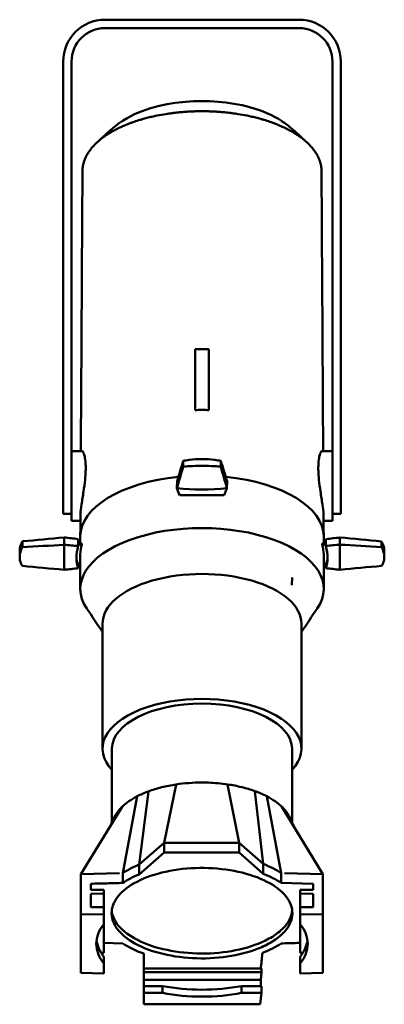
# Model space of a CAD drawing. Header units: millimetres. Extents: x 20 to 2980, y 20 to 2980.
# Tile 5 of 12: x 1338 to 1600, y 1107 to 1814. Entities that reach past the tile are written whole.
import ezdxf

# ---------------------------------------------------------------- set-up
doc = ezdxf.new("R2010")
doc.units = ezdxf.units.MM
doc.layers.add('Visible (ISO)', color=7, linetype='Continuous', lineweight=50)

msp = doc.modelspace()

# ---------------------------------------------------------------- linework, layer by layer
at = {"layer": 'Visible (ISO)'}
for p, q in [((1539.09, 1814.3), (1399.59, 1814.3)), ((1399.59, 1808.3), (1539.09, 1808.3)), ((1369.59, 1784.3), (1369.59, 1469.3)), ((1375.59, 1496.97), (1375.59, 1784.3)), ((1563.09, 1784.3), (1563.09, 1496.97)), ((1569.09, 1469.3), (1569.09, 1784.3)), ((1464.34, 1577.48), (1464.34, 1572.48)), ((1464.34, 1577.48), (1474.34, 1577.48)), ((1464.34, 1572.48), (1464.34, 1565.26)), ((1474.34, 1572.48), (1474.34, 1577.48)), ((1474.34, 1572.48), (1474.34, 1565.26)), ((1464.34, 1565.26), (1464.34, 1555.85)), ((1474.34, 1555.85), (1474.34, 1565.26)), ((1464.34, 1555.85), (1464.34, 1533.72)), ((1474.34, 1555.85), (1474.34, 1533.72)), ((1383.07, 1504.24), (1375.59, 1504.24)), ((1563.09, 1504.24), (1555.61, 1504.24)), ((1375.59, 1496.97), (1375.59, 1454.24)), ((1563.09, 1454.24), (1563.09, 1496.97)), ((1451.29, 1477.56), (1451.39, 1482.76)), ((1487.39, 1482.75), (1487.29, 1477.55)), ((1369.59, 1469.3), (1369.59, 1459.3)), ((1569.09, 1459.3), (1569.09, 1469.3)), ((1375.59, 1459.3), (1369.59, 1459.3)), ((1563.09, 1459.3), (1569.09, 1459.3)), ((1381.91, 1454.24), (1375.59, 1454.24)), ((1563.09, 1454.24), (1556.77, 1454.24)), ((1370.24, 1442.23), (1370.24, 1436.98)), ((1370.24, 1418.99), (1370.24, 1436.98)), ((1380.25, 1437.91), (1382.97, 1437.91)), ((1380.26, 1437.22), (1382.97, 1437.22)), ((1381.84, 1442.87), (1381.84, 1437.91)), ((1382.97, 1437.91), (1382.97, 1437.22)), ((1555.71, 1437.22), (1555.71, 1437.91)), ((1555.71, 1437.91), (1558.42, 1437.91)), ((1555.71, 1437.22), (1558.41, 1437.22)), ((1556.84, 1442.87), (1556.84, 1437.91)), ((1568.44, 1437.04), (1568.44, 1442.18)), ((1568.44, 1437.04), (1568.44, 1419.03)), ((1338.36, 1433.35), (1338.26, 1428.35)), ((1381.84, 1430.22), (1381.84, 1405.23)), ((1556.84, 1430.22), (1556.84, 1405.54)), ((1600.33, 1433.35), (1600.43, 1428.35)), ((1381.84, 1423.22), (1379.95, 1423.22)), ((1558.74, 1423.22), (1556.84, 1423.22)), ((1534.23, 1413.52), (1534.03, 1407.86)), ((1397.84, 1380.26), (1397.84, 1290.45)), ((1540.84, 1380.26), (1540.84, 1290.45)), ((1404.59, 1237.41), (1404.59, 1290.45)), ((1534.09, 1237.41), (1534.09, 1290.45)), ((1424.28, 1207.16), (1430.79, 1259.74)), ((1442.22, 1222.77), (1450.73, 1264.74)), ((1496, 1222.77), (1487.71, 1264.77)), ((1513.35, 1207.57), (1507.21, 1259.99)), ((1412.31, 1201), (1422.74, 1256.21)), ((1526.37, 1201), (1515.94, 1256.21)), ((1382.34, 1200.21), (1411.87, 1248.64)), ((1556.34, 1200.21), (1526.82, 1248.63)), ((1424.28, 1207.16), (1442.22, 1222.77)), ((1442.22, 1222.77), (1496, 1222.77)), ((1442.22, 1215.74), (1442.22, 1222.77)), ((1496, 1222.77), (1513.35, 1207.57)), ((1496, 1215.74), (1496, 1222.77)), ((1424.28, 1200.13), (1442.22, 1215.74)), ((1442.22, 1215.74), (1496, 1215.74)), ((1496, 1215.74), (1513.35, 1200.55)), ((1424.28, 1200.13), (1424.28, 1207.16)), ((1513.35, 1200.55), (1513.35, 1207.57)), ((1382.34, 1200.21), (1410.13, 1200.94)), ((1382.34, 1171.18), (1382.34, 1200.21)), ((1412.31, 1193.98), (1412.31, 1201)), ((1526.37, 1193.98), (1526.37, 1201)), ((1528.56, 1200.94), (1556.34, 1200.21)), ((1556.34, 1171.18), (1556.34, 1200.21)), ((1389.34, 1189.03), (1389.34, 1193.37)), ((1398.84, 1189.07), (1389.34, 1189.03)), ((1398.84, 1186.48), (1398.84, 1189.07)), ((1526.37, 1193.98), (1549.34, 1193.37)), ((1549.34, 1189.04), (1539.84, 1189.08)), ((1539.84, 1189.08), (1539.84, 1186.48)), ((1549.34, 1193.37), (1549.34, 1189.04)), ((1389.34, 1186.01), (1398.84, 1186.48)), ((1389.34, 1176.49), (1389.34, 1186.01)), ((1398.84, 1186.48), (1398.84, 1176.52)), ((1539.84, 1186.48), (1539.84, 1176.51)), ((1539.84, 1186.48), (1549.34, 1186.01)), ((1549.34, 1186.01), (1549.34, 1176.45)), ((1398.84, 1176.52), (1389.34, 1176.49)), ((1398.84, 1171.62), (1398.84, 1176.52)), ((1549.34, 1176.45), (1539.84, 1176.51)), ((1539.84, 1176.51), (1539.84, 1171.62)), ((1382.34, 1171.18), (1398.84, 1171.62)), ((1382.34, 1171.18), (1382.34, 1129.29)), ((1398.84, 1164.43), (1398.84, 1171.62)), ((1556.34, 1171.18), (1539.84, 1171.62)), ((1539.84, 1171.62), (1539.84, 1164.43)), ((1556.34, 1129.29), (1556.34, 1171.18)), ((1398.84, 1164.43), (1398.84, 1143.72)), ((1539.84, 1164.43), (1539.84, 1143.72)), ((1412.31, 1150.51), (1398.84, 1150.86)), ((1398.84, 1143.72), (1396.88, 1143.72)), ((1398.84, 1136.04), (1398.84, 1140.95)), ((1427.45, 1143.15), (1427.45, 1132.42)), ((1541.81, 1143.72), (1539.84, 1143.72)), ((1539.84, 1140.93), (1539.84, 1136.04)), ((1398.84, 1128.86), (1398.84, 1136.04)), ((1427.45, 1129.87), (1427.45, 1132.42)), ((1512.1, 1132.42), (1427.45, 1132.42)), ((1512.1, 1132.42), (1512.1, 1129.87)), ((1539.84, 1136.04), (1539.84, 1128.86)), ((1382.34, 1129.29), (1398.84, 1128.86)), ((1427.45, 1124.38), (1427.45, 1129.87)), ((1427.45, 1129.87), (1512.1, 1129.87)), ((1512.1, 1129.87), (1511.55, 1124.38)), ((1556.34, 1129.29), (1539.84, 1128.86)), ((1427.45, 1119.87), (1427.45, 1124.38)), ((1427.45, 1124.38), (1511.55, 1124.38)), ((1427.45, 1114.99), (1427.45, 1119.87)), ((1440.96, 1119.87), (1427.45, 1119.87)), ((1440.96, 1119.87), (1440.96, 1114.99)), ((1512.1, 1119.87), (1497.73, 1119.87)), ((1497.73, 1114.99), (1497.73, 1119.87)), ((1511.55, 1124.38), (1511.55, 1119.87)), ((1512.1, 1119.87), (1512.1, 1114.99)), ((1427.45, 1114.99), (1427.45, 1106.74)), ((1440.96, 1114.99), (1427.45, 1114.99)), ((1512.1, 1114.99), (1497.73, 1114.99)), ((1512.1, 1114.99), (1511.24, 1106.74)), ((1427.45, 1106.74), (1511.24, 1106.74))]:
    msp.add_line(p, q, dxfattribs=at)
for centre, radius, start, end in [((1399.59, 1784.3), 30, 90, 180), ((1539.09, 1784.3), 30, 0, 90), ((1399.59, 1784.3), 24, 90, 180), ((1539.09, 1784.3), 24, 0, 90)]:
    msp.add_arc(centre, radius, start, end, dxfattribs=at)
for centre, major_axis, ratio, start_param, end_param in [((1430.21, 1538.23), (-164.25, -575.35), 0.061941, 1.482861, 1.509992), ((1430.53, 1283.41), (-162.9, -570.63), 0.061941, 4.346091, 4.373254), ((1508.15, 1556.76), (161.76, -575.55), 0.069925, 4.803512, 4.830758), ((1508.47, 1262.5), (163.1, -580.31), 0.069925, 1.940365, 1.967414), ((1469.34, 1442.87), (-87.5, 0), 0.5, 4.908044, 6.283185), ((1469.34, 1442.87), (87.5, 0), 0.5, 6.283185, 7.657139), ((1428.47, 1530.47), (170.36, -606.15), 0.069925, 1.472353, 1.472354), ((1440.55, 1651.91), (-157.33, 437.61), 0.112699, 1.939727, 1.951971), ((1510.21, 1803.75), (-171.56, -600.97), 0.061941, 1.014849, 1.01485), ((1469.34, 1617.42), (-162.5, 0), 0.866025, 1.459472, 1.681462), ((1497.95, 1636.48), (157.7, 430.18), 0.103462, 4.359915, 4.372187), ((1439.42, 1491.01), (164.92, 449.87), 0.103462, 4.720415, 4.720417), ((1469.34, 1405.23), (87.5, 0), 0.5, 5.956352, 9.751114), ((1490.39, 1586.68), (1111.43, 82.11), 0.1269, 4.567458, 4.594704), ((1529.83, 1312.31), (1120.61, 82.79), 0.1269, 1.704311, 1.73136), ((1302.15, 1307.29), (-824.4, 82.29), 0.170592, 4.634608, 4.646733), ((996.34, 1273.53), (1170.51, 86.48), 0.1269, 1.236299, 1.2363), ((1331.25, 1581.74), (-819.32, 81.78), 0.170592, 1.635426, 1.647697), ((1624, 1553.37), (-856.82, 85.53), 0.170592, 1.287195, 1.287197), ((1469.34, 1430.22), (-87.5, 0), 0.5, 6.122495, 6.283185), ((1469.34, 1430.22), (87.5, 0), 0.5, 6.283185, 6.443876), ((1636.54, 1582.71), (824.39, 87.42), 0.166914, 4.599766, 4.61201), ((1607.43, 1308.09), (819.31, 86.88), 0.166914, 1.600702, 1.612853), ((1314.68, 1277.92), (856.81, 90.85), 0.166914, 1.252472, 1.252473), ((1448.29, 1313.34), (-1111.42, 87.23), 0.124253, 4.586668, 4.613831), ((1942.35, 1546.81), (-1170.51, 91.87), 0.124253, 1.255426, 1.255428), ((1408.85, 1588.03), (-1120.61, 87.95), 0.124253, 1.723438, 1.750569), ((1478.95, 1430.22), (-99.99, 0), 0.5, 0.038085, 0.140473), ((1459.73, 1430.22), (99.99, 0), 0.5, 6.142713, 6.2451), ((1529.83, 1548.91), (1120.61, -82.79), 0.1269, 4.551743, 4.578874), ((1302.15, 1553.92), (-824.4, -82.29), 0.170592, 1.636452, 1.648696), ((996.34, 1587.68), (1170.51, -86.48), 0.1269, 5.046885, 5.046886), ((1469.34, 1380.26), (71.5, 0), 0.5, 0, 3.141593), ((1607.43, 1553.13), (819.31, -86.88), 0.166914, 4.670212, 4.682484), ((1448.29, 1547.88), (-1111.42, -87.23), 0.124253, 1.669354, 1.6966), ((1314.68, 1583.29), (856.81, -90.85), 0.166914, 5.030712, 5.030714), ((1469.34, 1290.45), (-71.5, 0), 0.5, 2.703556, 6.721222), ((1469.34, 1290.45), (-64.75, 0), 0.5, 3.141593, 6.283185), ((1469.34, 1179.27), (71.71, 0), 0.5, 2.250275, 2.490383), ((1469.34, 1179.27), (71.71, 0), 0.5, 0.651209, 0.910085), ((1469.34, 1172.24), (71.71, 0), 0.5, 2.250275, 2.490383), ((1469.34, 1172.24), (71.71, 0), 0.5, 0.651209, 0.910085), ((1469.34, 1150.24), (-76, 0), 0.5, 5.90041, 6.665961), ((1469.34, 1150.24), (76, 0), 0.5, 5.90041, 6.665961), ((1469.34, 1153.54), (75.99, -2.3), 0.499657, 3.222847, 3.539472), ((1469.34, 1172.24), (-71.71, 0), 0.500002, 0.651211, 0.946844), ((1469.34, 1172.24), (-71.71, 0), 0.499999, 2.222005, 2.490381), ((1469.34, 1153.69), (75.99, 2.07), 0.499723, 5.886824, 6.203777), ((1469.34, 1153.52), (-76, 0), 0.477322, 1.188021, 1.953572), ((1469.34, 1150.24), (-76, 0), 0.5, 1.188021, 1.953572)]:
    msp.add_ellipse(centre, major_axis=major_axis, ratio=ratio, start_param=start_param, end_param=end_param, dxfattribs=at)
for points, knots in [([(1527.3, 1741.02), (1526.35, 1741.68), (1525.35, 1742.32), (1516.89, 1747.39), (1509.04, 1749.92), (1496.18, 1753.51), (1488.16, 1754.74), (1473.15, 1755.97), (1465.15, 1755.95), (1452, 1754.84), (1443.52, 1753.83), (1427.68, 1749.35), (1419.75, 1746.45), (1412.29, 1741.64), (1411.83, 1741.33), (1411.38, 1741.03)], [-13.444182, -13.444182, -13.444182, -13.444182, -13.239457, -13.239457, -11.782958, -11.782958, -9.362319, -9.362319, -6.742791, -6.742791, -4.927828, -4.927828, -3.678086, -3.678086, -3.594398, -3.594398, -3.594398, -3.594398]), ([(1469.34, 1748.53), (1468.79, 1748.53), (1468.24, 1748.53), (1467.69, 1748.52), (1466.78, 1748.51), (1465.87, 1748.5), (1464.95, 1748.47), (1464.78, 1748.47), (1464.61, 1748.47), (1464.44, 1748.46), (1463.53, 1748.44), (1462.61, 1748.4), (1461.7, 1748.36), (1460.78, 1748.32), (1459.87, 1748.27), (1458.96, 1748.22), (1458.8, 1748.21), (1458.64, 1748.2), (1458.49, 1748.19), (1457.08, 1748.1), (1455.67, 1747.99), (1454.27, 1747.87), (1452.88, 1747.74), (1451.5, 1747.6), (1450.12, 1747.44), (1449.31, 1747.35), (1448.5, 1747.25), (1447.69, 1747.15), (1447.67, 1747.14), (1447.65, 1747.14), (1447.63, 1747.14), (1446.22, 1746.96), (1444.81, 1746.75), (1443.42, 1746.53), (1441.32, 1746.2), (1439.24, 1745.83), (1437.2, 1745.42), (1437.09, 1745.4), (1436.97, 1745.38), (1436.86, 1745.35), (1436.83, 1745.35), (1436.81, 1745.34), (1436.78, 1745.34), (1436.25, 1745.23), (1435.73, 1745.12), (1435.21, 1745.01), (1433.98, 1744.74), (1432.76, 1744.46), (1431.56, 1744.17), (1430.36, 1743.87), (1429.18, 1743.56), (1428.01, 1743.24), (1427.34, 1743.06), (1426.68, 1742.87), (1426.03, 1742.68), (1426, 1742.67), (1425.97, 1742.66), (1425.94, 1742.65), (1425.57, 1742.54), (1425.19, 1742.43), (1424.82, 1742.32), (1423.36, 1741.88), (1421.92, 1741.41), (1420.52, 1740.92), (1419.93, 1740.72), (1419.34, 1740.51), (1418.75, 1740.3), (1418.39, 1740.17), (1418.03, 1740.03), (1417.68, 1739.9), (1417.64, 1739.89), (1417.61, 1739.87), (1417.58, 1739.86), (1416.77, 1739.56), (1415.98, 1739.25), (1415.2, 1738.93), (1415.17, 1738.92), (1415.14, 1738.91), (1415.1, 1738.89), (1414.15, 1738.5), (1413.21, 1738.1), (1412.29, 1737.7), (1411.4, 1737.3), (1410.54, 1736.9), (1409.69, 1736.49), (1409.53, 1736.42), (1409.38, 1736.34), (1409.23, 1736.27), (1408.67, 1736), (1408.12, 1735.72), (1407.58, 1735.44), (1407.38, 1735.34), (1407.18, 1735.23), (1406.98, 1735.13), (1406.75, 1735.01), (1406.53, 1734.89), (1406.31, 1734.77), (1406.08, 1734.65), (1405.85, 1734.52), (1405.63, 1734.4), (1405.4, 1734.27), (1405.17, 1734.15), (1404.95, 1734.02), (1404.76, 1733.91), (1404.57, 1733.8), (1404.39, 1733.7), (1404.35, 1733.67), (1404.31, 1733.65), (1404.28, 1733.63), (1404.03, 1733.49), (1403.79, 1733.35), (1403.55, 1733.2), (1403.34, 1733.08), (1403.13, 1732.95), (1402.92, 1732.83), (1402.5, 1732.57), (1402.09, 1732.31), (1401.68, 1732.05), (1401.64, 1732.03), (1401.61, 1732.01), (1401.57, 1731.98), (1401.36, 1731.85), (1401.15, 1731.71), (1400.94, 1731.57), (1400.64, 1731.38), (1400.35, 1731.18), (1400.06, 1730.98), (1400.02, 1730.95), (1399.97, 1730.92), (1399.93, 1730.89), (1399.61, 1730.67), (1399.28, 1730.45), (1398.97, 1730.22), (1398.94, 1730.2), (1398.9, 1730.17), (1398.87, 1730.15), (1398.74, 1730.06), (1398.62, 1729.97), (1398.49, 1729.88), (1398.03, 1729.54), (1397.57, 1729.2), (1397.12, 1728.85), (1396.82, 1728.61), (1396.51, 1728.37), (1396.21, 1728.13), (1396.2, 1728.12), (1396.18, 1728.1), (1396.17, 1728.09), (1395.57, 1727.61), (1394.99, 1727.12), (1394.43, 1726.62), (1394.4, 1726.59), (1394.37, 1726.56), (1394.33, 1726.53), (1394.26, 1726.46), (1394.18, 1726.39), (1394.1, 1726.32), (1393.91, 1726.15), (1393.73, 1725.98), (1393.55, 1725.81), (1393.52, 1725.78), (1393.49, 1725.76), (1393.47, 1725.73), (1393.32, 1725.59), (1393.17, 1725.45), (1393.02, 1725.31), (1392.73, 1725.03), (1392.45, 1724.75), (1392.17, 1724.47), (1392.12, 1724.41), (1392.07, 1724.36), (1392.01, 1724.3), (1391.3, 1723.57), (1390.64, 1722.83), (1390.01, 1722.08), (1389.97, 1722.03), (1389.93, 1721.98), (1389.89, 1721.94), (1389.54, 1721.5), (1389.19, 1721.07), (1388.87, 1720.63), (1388.62, 1720.31), (1388.38, 1719.98), (1388.16, 1719.65), (1387.69, 1718.98), (1387.27, 1718.31), (1386.87, 1717.63), (1386.35, 1716.75), (1385.89, 1715.85), (1385.48, 1714.94), (1385.22, 1714.36), (1384.99, 1713.78), (1384.77, 1713.19), (1384.75, 1713.12), (1384.72, 1713.05), (1384.7, 1712.97), (1384.65, 1712.83), (1384.6, 1712.69), (1384.55, 1712.55), (1384.46, 1712.27), (1384.38, 1711.99), (1384.29, 1711.71), (1384.21, 1711.44), (1384.14, 1711.16), (1384.07, 1710.88), (1384, 1710.61), (1383.94, 1710.33), (1383.88, 1710.06), (1383.82, 1709.79), (1383.77, 1709.51), (1383.73, 1709.24), (1383.68, 1708.99), (1383.64, 1708.74), (1383.61, 1708.49), (1383.6, 1708.45), (1383.6, 1708.42), (1383.59, 1708.38), (1383.55, 1708.07), (1383.52, 1707.76), (1383.49, 1707.45), (1383.47, 1707.14), (1383.44, 1706.82), (1383.43, 1706.5), (1383.43, 1706.42), (1383.42, 1706.34), (1383.42, 1706.26), (1383.42, 1706.07), (1383.41, 1705.88), (1383.41, 1705.69)], [-11.558429, -11.558429, -11.558429, -11.558429, -11.461829, -11.461829, -11.461829, -11.300773, -11.300773, -11.300773, -11.270911, -11.270911, -11.270911, -11.109082, -11.109082, -11.109082, -10.94699, -10.94699, -10.94699, -10.919015, -10.919015, -10.919015, -10.668339, -10.668339, -10.668339, -10.418929, -10.418929, -10.418929, -10.271823, -10.271823, -10.271823, -10.268496, -10.268496, -10.268496, -10.01067, -10.01067, -10.01067, -9.623418, -9.623418, -9.623418, -9.601647, -9.601647, -9.601647, -9.596649, -9.596649, -9.596649, -9.496385, -9.496385, -9.496385, -9.260952, -9.260952, -9.260952, -9.025831, -9.025831, -9.025831, -8.892441, -8.892441, -8.892441, -8.886302, -8.886302, -8.886302, -8.810314, -8.810314, -8.810314, -8.50938, -8.50938, -8.50938, -8.382374, -8.382374, -8.382374, -8.30367, -8.30367, -8.30367, -8.296162, -8.296162, -8.296162, -8.119397, -8.119397, -8.119397, -8.111726, -8.111726, -8.111726, -7.895072, -7.895072, -7.895072, -7.687122, -7.687122, -7.687122, -7.649538, -7.649538, -7.649538, -7.512675, -7.512675, -7.512675, -7.46162, -7.46162, -7.46162, -7.404129, -7.404129, -7.404129, -7.344868, -7.344868, -7.344868, -7.285378, -7.285378, -7.285378, -7.235104, -7.235104, -7.235104, -7.225099, -7.225099, -7.225099, -7.159188, -7.159188, -7.159188, -7.101993, -7.101993, -7.101993, -6.985287, -6.985287, -6.985287, -6.9751, -6.9751, -6.9751, -6.914209, -6.914209, -6.914209, -6.828085, -6.828085, -6.828085, -6.815245, -6.815245, -6.815245, -6.71824, -6.71824, -6.71824, -6.708061, -6.708061, -6.708061, -6.669308, -6.669308, -6.669308, -6.524379, -6.524379, -6.524379, -6.424318, -6.424318, -6.424318, -6.41907, -6.41907, -6.41907, -6.218794, -6.218794, -6.218794, -6.206654, -6.206654, -6.206654, -6.178829, -6.178829, -6.178829, -6.110302, -6.110302, -6.110302, -6.100506, -6.100506, -6.100506, -6.04424, -6.04424, -6.04424, -5.933439, -5.933439, -5.933439, -5.912277, -5.912277, -5.912277, -5.625864, -5.625864, -5.625864, -5.607615, -5.607615, -5.607615, -5.443186, -5.443186, -5.443186, -5.320125, -5.320125, -5.320125, -5.072045, -5.072045, -5.072045, -4.745807, -4.745807, -4.745807, -4.535303, -4.535303, -4.535303, -4.509822, -4.509822, -4.509822, -4.459176, -4.459176, -4.459176, -4.359772, -4.359772, -4.359772, -4.26156, -4.26156, -4.26156, -4.164106, -4.164106, -4.164106, -4.067902, -4.067902, -4.067902, -3.979973, -3.979973, -3.979973, -3.966095, -3.966095, -3.966095, -3.857791, -3.857791, -3.857791, -3.745946, -3.745946, -3.745946, -3.717834, -3.717834, -3.717834, -3.650622, -3.650622, -3.650622, -3.650622]), ([(1469.34, 1748.53), (1469.89, 1748.53), (1470.44, 1748.53), (1470.99, 1748.52), (1471.9, 1748.51), (1472.82, 1748.5), (1473.73, 1748.47), (1473.9, 1748.47), (1474.07, 1748.47), (1474.24, 1748.46), (1475.15, 1748.44), (1476.07, 1748.4), (1476.98, 1748.36), (1477.9, 1748.32), (1478.81, 1748.27), (1479.72, 1748.22), (1479.88, 1748.21), (1480.04, 1748.2), (1480.2, 1748.19), (1481.6, 1748.1), (1483.01, 1747.99), (1484.41, 1747.87), (1485.8, 1747.74), (1487.18, 1747.6), (1488.56, 1747.44), (1489.37, 1747.35), (1490.19, 1747.25), (1490.99, 1747.15), (1491.01, 1747.14), (1491.03, 1747.14), (1491.05, 1747.14), (1492.46, 1746.96), (1493.87, 1746.75), (1495.27, 1746.53), (1497.37, 1746.2), (1499.44, 1745.83), (1501.48, 1745.42), (1501.59, 1745.4), (1501.71, 1745.38), (1501.82, 1745.35), (1501.85, 1745.35), (1501.87, 1745.34), (1501.9, 1745.34), (1502.43, 1745.23), (1502.95, 1745.12), (1503.48, 1745.01), (1504.7, 1744.74), (1505.92, 1744.46), (1507.12, 1744.17), (1508.32, 1743.87), (1509.5, 1743.56), (1510.67, 1743.24), (1511.34, 1743.06), (1512, 1742.87), (1512.65, 1742.68), (1512.68, 1742.67), (1512.71, 1742.66), (1512.74, 1742.65), (1513.12, 1742.54), (1513.49, 1742.43), (1513.86, 1742.32), (1515.32, 1741.88), (1516.76, 1741.41), (1518.16, 1740.92), (1518.75, 1740.72), (1519.33, 1740.52), (1519.9, 1740.31), (1520.23, 1740.19), (1520.55, 1740.07), (1520.87, 1739.95), (1520.92, 1739.93), (1520.96, 1739.92), (1521, 1739.9), (1521.04, 1739.89), (1521.07, 1739.87), (1521.11, 1739.86), (1521.91, 1739.56), (1522.7, 1739.25), (1523.48, 1738.93), (1523.51, 1738.92), (1523.55, 1738.91), (1523.58, 1738.89), (1524.04, 1738.71), (1524.49, 1738.52), (1524.93, 1738.33), (1525.16, 1738.23), (1525.39, 1738.14), (1525.61, 1738.04), (1525.84, 1737.94), (1526.06, 1737.84), (1526.29, 1737.74), (1526.32, 1737.73), (1526.36, 1737.71), (1526.39, 1737.7), (1527.28, 1737.3), (1528.15, 1736.9), (1529, 1736.49), (1529.15, 1736.42), (1529.3, 1736.34), (1529.46, 1736.27), (1530.01, 1736), (1530.56, 1735.72), (1531.1, 1735.44), (1531.53, 1735.22), (1531.95, 1735), (1532.37, 1734.77), (1533.03, 1734.42), (1533.67, 1734.06), (1534.3, 1733.7), (1534.33, 1733.67), (1534.37, 1733.65), (1534.41, 1733.63), (1534.65, 1733.49), (1534.89, 1733.35), (1535.14, 1733.2), (1535.77, 1732.82), (1536.39, 1732.44), (1537, 1732.05), (1537.25, 1731.89), (1537.5, 1731.73), (1537.74, 1731.57), (1538.04, 1731.38), (1538.33, 1731.18), (1538.62, 1730.98), (1538.67, 1730.95), (1538.71, 1730.92), (1538.75, 1730.89), (1539.08, 1730.67), (1539.4, 1730.45), (1539.71, 1730.22), (1539.75, 1730.2), (1539.78, 1730.17), (1539.81, 1730.15), (1539.94, 1730.06), (1540.06, 1729.97), (1540.19, 1729.88), (1540.66, 1729.54), (1541.11, 1729.2), (1541.56, 1728.85), (1541.87, 1728.61), (1542.17, 1728.37), (1542.47, 1728.13), (1542.48, 1728.12), (1542.5, 1728.1), (1542.52, 1728.09), (1543.11, 1727.61), (1543.69, 1727.12), (1544.25, 1726.62), (1544.28, 1726.59), (1544.32, 1726.56), (1544.35, 1726.53), (1544.43, 1726.46), (1544.5, 1726.39), (1544.58, 1726.32), (1544.77, 1726.15), (1544.95, 1725.98), (1545.14, 1725.81), (1545.16, 1725.78), (1545.19, 1725.76), (1545.22, 1725.73), (1545.37, 1725.59), (1545.51, 1725.45), (1545.66, 1725.31), (1545.95, 1725.03), (1546.23, 1724.75), (1546.51, 1724.47), (1546.56, 1724.41), (1546.62, 1724.36), (1546.67, 1724.3), (1547.38, 1723.57), (1548.05, 1722.83), (1548.67, 1722.08), (1548.71, 1722.03), (1548.75, 1721.98), (1548.79, 1721.94), (1549.15, 1721.5), (1549.49, 1721.07), (1549.82, 1720.63), (1550.06, 1720.31), (1550.3, 1719.98), (1550.53, 1719.65), (1550.99, 1718.98), (1551.42, 1718.31), (1551.81, 1717.63), (1552.33, 1716.75), (1552.8, 1715.85), (1553.2, 1714.94), (1553.46, 1714.36), (1553.7, 1713.78), (1553.91, 1713.19), (1553.93, 1713.12), (1553.96, 1713.05), (1553.98, 1712.97), (1554.03, 1712.83), (1554.08, 1712.69), (1554.13, 1712.55), (1554.22, 1712.27), (1554.31, 1711.99), (1554.39, 1711.71), (1554.47, 1711.44), (1554.54, 1711.16), (1554.61, 1710.88), (1554.68, 1710.61), (1554.74, 1710.33), (1554.8, 1710.06), (1554.86, 1709.79), (1554.91, 1709.51), (1554.96, 1709.24), (1555, 1708.99), (1555.04, 1708.74), (1555.07, 1708.49), (1555.08, 1708.45), (1555.08, 1708.42), (1555.09, 1708.38), (1555.13, 1708.07), (1555.16, 1707.76), (1555.19, 1707.45), (1555.22, 1707.14), (1555.24, 1706.82), (1555.25, 1706.5), (1555.26, 1706.42), (1555.26, 1706.34), (1555.26, 1706.26), (1555.27, 1706.07), (1555.27, 1705.88), (1555.27, 1705.69)], [0.000002, 0.000002, 0.000002, 0.000002, 0.164706, 0.164706, 0.164706, 0.439308, 0.439308, 0.439308, 0.490221, 0.490221, 0.490221, 0.766141, 0.766141, 0.766141, 1.042508, 1.042508, 1.042508, 1.090205, 1.090205, 1.090205, 1.51761, 1.51761, 1.51761, 1.942856, 1.942856, 1.942856, 2.193672, 2.193672, 2.193672, 2.199344, 2.199344, 2.199344, 2.638939, 2.638939, 2.638939, 3.29926, 3.29926, 3.29926, 3.336326, 3.336326, 3.336326, 3.344848, 3.344848, 3.344848, 3.515798, 3.515798, 3.515798, 3.917197, 3.917197, 3.917197, 4.318065, 4.318065, 4.318065, 4.545526, 4.545526, 4.545526, 4.555992, 4.555992, 4.555992, 4.685554, 4.685554, 4.685554, 5.198647, 5.198647, 5.198647, 5.412209, 5.412209, 5.412209, 5.53281, 5.53281, 5.53281, 5.549388, 5.549388, 5.549388, 5.562185, 5.562185, 5.562185, 5.863571, 5.863571, 5.863571, 5.87665, 5.87665, 5.87665, 6.052741, 6.052741, 6.052741, 6.14193, 6.14193, 6.14193, 6.231917, 6.231917, 6.231917, 6.246046, 6.246046, 6.246046, 6.600602, 6.600602, 6.600602, 6.664684, 6.664684, 6.664684, 6.898034, 6.898034, 6.898034, 7.083107, 7.083107, 7.083107, 7.371295, 7.371295, 7.371295, 7.388353, 7.388353, 7.388353, 7.500733, 7.500733, 7.500733, 7.797235, 7.797235, 7.797235, 7.918423, 7.918423, 7.918423, 8.065266, 8.065266, 8.065266, 8.087159, 8.087159, 8.087159, 8.252555, 8.252555, 8.252555, 8.269911, 8.269911, 8.269911, 8.335985, 8.335985, 8.335985, 8.583091, 8.583091, 8.583091, 8.753696, 8.753696, 8.753696, 8.762644, 8.762644, 8.762644, 9.10412, 9.10412, 9.10412, 9.124818, 9.124818, 9.124818, 9.17226, 9.17226, 9.17226, 9.2891, 9.2891, 9.2891, 9.305803, 9.305803, 9.305803, 9.401737, 9.401737, 9.401737, 9.590655, 9.590655, 9.590655, 9.626737, 9.626737, 9.626737, 10.115076, 10.115076, 10.115076, 10.14619, 10.14619, 10.14619, 10.426545, 10.426545, 10.426545, 10.636366, 10.636366, 10.636366, 11.059346, 11.059346, 11.059346, 11.615583, 11.615583, 11.615583, 11.974502, 11.974502, 11.974502, 12.017946, 12.017946, 12.017946, 12.1043, 12.1043, 12.1043, 12.273785, 12.273785, 12.273785, 12.441239, 12.441239, 12.441239, 12.607399, 12.607399, 12.607399, 12.77143, 12.77143, 12.77143, 12.921349, 12.921349, 12.921349, 12.945012, 12.945012, 12.945012, 13.129674, 13.129674, 13.129674, 13.320371, 13.320371, 13.320371, 13.368301, 13.368301, 13.368301, 13.482897, 13.482897, 13.482897, 13.482897]), ([(1394.87, 1727), (1395.1, 1727.21), (1395.42, 1727.49), (1396.17, 1728.18), (1396.53, 1728.51), (1397.54, 1729.45), (1398.26, 1730.13), (1399.77, 1731.55), (1400.58, 1732.3), (1402.37, 1733.92), (1403.39, 1734.82), (1405.81, 1736.86), (1407.24, 1738.01), (1409.58, 1739.76), (1410.48, 1740.4), (1411.38, 1741.03)], [0, 0, 0, 0, 0.404043, 0.404043, 0.669121, 0.669121, 1.042858, 1.042858, 1.388955, 1.388955, 1.792174, 1.792174, 2.34026, 2.34026, 2.679654, 2.679654, 2.679654, 2.679654]), ([(1527.3, 1741.02), (1529.06, 1739.81), (1530.81, 1738.51), (1534.07, 1735.87), (1535.63, 1734.53), (1537.83, 1732.55), (1538.55, 1731.89), (1540.13, 1730.41), (1540.97, 1729.61), (1542.21, 1728.46), (1542.67, 1728.03), (1543.36, 1727.4), (1543.61, 1727.18), (1543.81, 1727.01)], [0, 0, 0, 0, 0.659135, 0.659135, 1.26229, 1.26229, 1.569147, 1.569147, 1.990916, 1.990916, 2.338973, 2.338973, 2.677408, 2.677408, 2.677408, 2.677408]), ([(1382.21, 1504.24), (1382.38, 1532.04), (1382.54, 1559.83), (1382.94, 1626.98), (1383.18, 1666.34), (1383.41, 1705.69)], [0.372841, 0.372841, 0.372841, 0.372841, 10, 10, 23.633795, 23.633795, 23.633795, 23.633795]), ([(1555.27, 1705.69), (1555.44, 1676.83), (1555.61, 1647.96), (1556.01, 1580.81), (1556.24, 1542.53), (1556.47, 1504.24)], [0, 0, 0, 0, 10, 10, 23.260952, 23.260952, 23.260952, 23.260952]), ([(1469.34, 1533.87), (1468.51, 1533.87), (1467.67, 1533.86), (1466.01, 1533.81), (1465.17, 1533.77), (1464.34, 1533.72)], [-0.5002321, -0.5002321, -0.5002321, -0.5002321, -0.2501608, -0.2501608, -0.0000176, -0.0000176, -0.0000176, -0.0000176]), ([(1474.34, 1533.72), (1473.51, 1533.77), (1472.68, 1533.81), (1471.01, 1533.86), (1470.18, 1533.87), (1469.34, 1533.87)], [0.0000177, 0.0000177, 0.0000177, 0.0000177, 0.2501906, 0.2501906, 0.5002318, 0.5002318, 0.5002318, 0.5002318]), ([(1385.72, 1491.74), (1385.73, 1493.07), (1385.69, 1494.33), (1385.5, 1497.4), (1385.27, 1499.04), (1384.59, 1502.16), (1384.09, 1503.36), (1383.43, 1504.13), (1383.24, 1504.24), (1383.07, 1504.24)], [7.918586, 7.918586, 7.918586, 7.918586, 8.380947, 8.380947, 9.132945, 9.132945, 10.14429, 10.14429, 10.560432, 10.560432, 10.560432, 10.560432]), ([(1555.61, 1504.24), (1555.44, 1504.24), (1555.25, 1504.13), (1554.6, 1503.36), (1554.1, 1502.16), (1553.41, 1499.04), (1553.19, 1497.4), (1552.99, 1494.33), (1552.96, 1493.07), (1552.97, 1491.74)], [5.277517, 5.277517, 5.277517, 5.277517, 5.693704, 5.693704, 6.705046, 6.705046, 7.457035, 7.457035, 7.919362, 7.919362, 7.919362, 7.919362]), ([(1482.79, 1493.12), (1481.39, 1493.23), (1479.97, 1493.33), (1475.46, 1493.58), (1472.35, 1493.65), (1466.33, 1493.65), (1463.22, 1493.58), (1458.68, 1493.33), (1457.23, 1493.23), (1455.8, 1493.11)], [5.899158, 5.899158, 5.899158, 5.899158, 6.314405, 6.314405, 7.218001, 7.218001, 8.121597, 8.121597, 8.545551, 8.545551, 8.545551, 8.545551]), ([(1455.88, 1497.21), (1457.29, 1497.51), (1458.71, 1497.76), (1463.22, 1498.39), (1466.33, 1498.6), (1472.35, 1498.6), (1475.46, 1498.39), (1480, 1497.75), (1481.46, 1497.5), (1482.89, 1497.19)], [-8.533009, -8.533009, -8.533009, -8.533009, -8.116203, -8.116203, -7.213423, -7.213423, -6.310643, -6.310643, -5.885131, -5.885131, -5.885131, -5.885131]), ([(1381.93, 1457.71), (1381.94, 1458.16), (1381.95, 1458.65), (1382.09, 1461.06), (1382.36, 1463.38), (1383.15, 1468.86), (1383.67, 1472.01), (1384.58, 1478.07), (1384.97, 1480.92), (1385.47, 1485.92), (1385.63, 1488.08), (1385.7, 1490.67), (1385.71, 1491.21), (1385.72, 1491.74)], [19.820469, 19.820469, 19.820469, 19.820469, 20.08845, 20.08845, 21.030555, 21.030555, 22.03844, 22.03844, 22.892752, 22.892752, 23.572362, 23.572362, 23.75656, 23.75656, 23.75656, 23.75656]), ([(1552.97, 1491.74), (1552.97, 1491.21), (1552.98, 1490.67), (1553.06, 1488.08), (1553.21, 1485.92), (1553.72, 1480.92), (1554.1, 1478.07), (1555.01, 1472.01), (1555.53, 1468.86), (1556.32, 1463.38), (1556.59, 1461.06), (1556.73, 1458.65), (1556.75, 1458.16), (1556.75, 1457.71)], [-7.918605, -7.918605, -7.918605, -7.918605, -7.734375, -7.734375, -7.05476, -7.05476, -6.200435, -6.200435, -5.192552, -5.192552, -4.250451, -4.250451, -3.982514, -3.982514, -3.982514, -3.982514]), ([(1453.3, 1472.66), (1458.66, 1472.6), (1464.05, 1472.57), (1474.6, 1472.57), (1479.96, 1472.6), (1485.28, 1472.66)], [-9.65861, -9.65861, -9.65861, -9.65861, -8.070361, -8.070361, -6.491862, -6.491862, -6.491862, -6.491862]), ([(1338.36, 1433.35), (1338.39, 1434.77), (1338.67, 1436.18), (1339.53, 1438.17), (1339.88, 1438.82), (1340.3, 1439.45)], [-7.165184, -7.165184, -7.165184, -7.165184, -6.310643, -6.310643, -5.885131, -5.885131, -5.885131, -5.885131]), ([(1598.41, 1439.41), (1598.82, 1438.8), (1599.16, 1438.16), (1600.01, 1436.18), (1600.3, 1434.77), (1600.33, 1433.35)], [-8.533009, -8.533009, -8.533009, -8.533009, -8.116203, -8.116203, -7.261662, -7.261662, -7.261662, -7.261662]), ([(1340.18, 1435.26), (1339.77, 1434.47), (1339.43, 1433.69), (1338.54, 1431.24), (1338.25, 1429.62), (1338.25, 1426.6), (1338.54, 1425.12), (1339.43, 1423.04), (1339.79, 1422.4), (1340.21, 1421.78)], [5.899158, 5.899158, 5.899158, 5.899158, 6.314405, 6.314405, 7.218001, 7.218001, 8.121597, 8.121597, 8.545551, 8.545551, 8.545551, 8.545551]), ([(1380.3, 1420.12), (1379.44, 1422.31), (1379.02, 1424.76), (1379.02, 1430.04), (1379.43, 1432.96), (1380.28, 1436.1)], [-9.65861, -9.65861, -9.65861, -9.65861, -8.070361, -8.070361, -6.491862, -6.491862, -6.491862, -6.491862]), ([(1558.38, 1436.16), (1559.24, 1432.99), (1559.66, 1430.06), (1559.66, 1424.78), (1559.25, 1422.34), (1558.4, 1420.16)], [-9.65861, -9.65861, -9.65861, -9.65861, -8.070361, -8.070361, -6.491862, -6.491862, -6.491862, -6.491862]), ([(1598.5, 1421.81), (1598.91, 1422.43), (1599.25, 1423.06), (1600.14, 1425.12), (1600.43, 1426.6), (1600.43, 1429.62), (1600.14, 1431.24), (1599.25, 1433.71), (1598.89, 1434.51), (1598.47, 1435.31)], [5.899158, 5.899158, 5.899158, 5.899158, 6.314405, 6.314405, 7.218001, 7.218001, 8.121597, 8.121597, 8.545551, 8.545551, 8.545551, 8.545551]), ([(1430.79, 1259.74), (1429.35, 1259.21), (1427.96, 1258.65), (1425.27, 1257.47), (1423.98, 1256.85), (1422.74, 1256.21)], [0, 0, 0, 0, 0.53614, 0.53614, 1.072288, 1.072288, 1.072288, 1.072288]), ([(1450.73, 1264.74), (1447.15, 1264.2), (1443.67, 1263.5), (1436.97, 1261.82), (1433.78, 1260.85), (1430.79, 1259.74)], [0, 0, 0, 0, 1.121813, 1.121813, 2.245921, 2.245921, 2.245921, 2.245921]), ([(1487.71, 1264.77), (1483.21, 1265.44), (1478.58, 1265.85), (1472.34, 1266.08), (1470.78, 1266.1), (1466.09, 1266.1), (1462.97, 1265.99), (1456.78, 1265.53), (1453.72, 1265.19), (1450.73, 1264.74)], [0, 0, 0, 0, 1.407718, 1.407718, 1.87648, 1.87648, 2.814348, 2.814348, 3.752301, 3.752301, 3.752301, 3.752301]), ([(1507.21, 1259.99), (1504.26, 1261.05), (1501.14, 1261.98), (1494.6, 1263.59), (1491.2, 1264.26), (1487.71, 1264.77)], [0, 0, 0, 0, 1.089664, 1.089664, 2.177339, 2.177339, 2.177339, 2.177339]), ([(1515.94, 1256.21), (1514.6, 1256.9), (1513.2, 1257.56), (1510.29, 1258.83), (1508.77, 1259.43), (1507.21, 1259.99)], [0, 0, 0, 0, 0.578841, 0.578841, 1.157669, 1.157669, 1.157669, 1.157669]), ([(1422.74, 1256.21), (1420.58, 1255.09), (1418.58, 1253.88), (1414.94, 1251.35), (1413.31, 1250.03), (1411.87, 1248.64)], [0, 0, 0, 0, 0.933706, 0.933706, 1.866274, 1.866274, 1.866274, 1.866274]), ([(1526.82, 1248.63), (1525.39, 1250.02), (1523.75, 1251.35), (1520.11, 1253.88), (1518.11, 1255.09), (1515.94, 1256.21)], [0, 0, 0, 0, 0.936075, 0.936075, 1.873298, 1.873298, 1.873298, 1.873298]), ([(1532.49, 1240.87), (1532.34, 1241.2), (1532.18, 1241.53), (1530.79, 1244.21), (1529.05, 1246.49), (1526.82, 1248.63)], [4.15678, 4.15678, 4.15678, 4.15678, 4.361958, 4.361958, 5.814464, 5.814464, 5.814464, 5.814464]), ([(1402.77, 1233.71), (1402.79, 1233.76), (1402.83, 1233.83), (1403.1, 1234.35), (1403.54, 1235.22), (1404.7, 1237.62), (1405.41, 1239.16), (1406.19, 1240.88)], [0.814551, 0.814551, 0.814551, 0.814551, 0.988563, 0.988563, 1.879673, 1.879673, 2.796296, 2.796296, 2.796296, 2.796296]), ([(1532.49, 1240.87), (1533.24, 1239.22), (1533.93, 1237.73), (1534.95, 1235.61), (1535.33, 1234.85), (1535.73, 1234.06), (1535.84, 1233.86), (1535.9, 1233.74)], [0, 0, 0, 0, 0.883212, 0.883212, 1.587623, 1.587623, 1.992253, 1.992253, 1.992253, 1.992253]), ([(1409.34, 1184.75), (1409.64, 1185.1), (1409.94, 1185.45), (1413.78, 1189.63), (1418.76, 1193.09), (1431.09, 1198.86), (1438.32, 1201.11), (1454.09, 1204.12), (1462.49, 1204.84), (1479.36, 1204.63), (1487.68, 1203.71), (1503.14, 1200.32), (1510.13, 1197.89), (1521.88, 1191.84), (1526.52, 1188.26), (1532.81, 1180.43), (1534.4, 1176.25), (1534.28, 1167.81), (1532.58, 1163.63), (1529.34, 1159.74), (1527.44, 1157.46), (1525.03, 1155.3), (1519.28, 1151.29), (1515.95, 1149.46), (1505.9, 1145.04), (1498.52, 1142.89), (1482.53, 1140.14), (1474.08, 1139.55), (1457.2, 1140.04), (1448.93, 1141.1), (1433.68, 1144.74), (1426.84, 1147.29), (1415.49, 1153.55), (1411.1, 1157.21), (1405.35, 1165.15), (1404.05, 1169.37), (1404.72, 1177.43), (1406.39, 1181.21), (1409.34, 1184.75)], [-20.482543, -20.482543, -20.482543, -20.482543, -20.253681, -20.253681, -17.721282, -17.721282, -15.189366, -15.189366, -12.657694, -12.657694, -10.126078, -10.126078, -7.595227, -7.595227, -5.063659, -5.063659, -2.531891, -2.531891, 0, 0, 0, 1.479713, 1.479713, 2.96053, 2.96053, 5.496871, 5.496871, 8.032999, 8.032999, 10.56909, 10.56909, 13.104065, 13.104065, 15.63884, 15.63884, 18.173937, 18.173937, 20.478441, 20.478441, 20.478441, 20.478441]), ([(1412.31, 1193.98), (1408.48, 1193.87), (1404.65, 1193.77), (1397, 1193.57), (1393.17, 1193.47), (1389.34, 1193.37)], [-2.299952, -2.299952, -2.299952, -2.299952, -1.149977, -1.149977, -0.000001, -0.000001, -0.000001, -0.000001]), ([(1534.25, 1173.99), (1533.85, 1170.3), (1532.19, 1166.66), (1529.34, 1163.24), (1527.44, 1160.96), (1525.03, 1158.8), (1519.28, 1154.79), (1515.95, 1152.95), (1505.9, 1148.54), (1498.52, 1146.39), (1482.53, 1143.64), (1474.08, 1143.05), (1457.2, 1143.53), (1448.93, 1144.59), (1433.68, 1148.24), (1426.84, 1150.79), (1415.49, 1157.05), (1411.1, 1160.71), (1406.05, 1167.68), (1404.78, 1170.82), (1404.44, 1173.99)], [-2.224767, -2.224767, -2.224767, -2.224767, 0, 0, 0, 1.479713, 1.479713, 2.96053, 2.96053, 5.496871, 5.496871, 8.032999, 8.032999, 10.56909, 10.56909, 13.104065, 13.104065, 15.63884, 15.63884, 17.552903, 17.552903, 17.552903, 17.552903]), ([(1526.37, 1150.51), (1530.2, 1150.61), (1534.03, 1150.71), (1538.52, 1150.83), (1539.18, 1150.85), (1539.84, 1150.86)], [-2.299955, -2.299955, -2.299955, -2.299955, -1.149978, -1.149978, -0.951305, -0.951305, -0.951305, -0.951305]), ([(1512.81, 1143.73), (1512.77, 1143.39), (1512.73, 1143.05), (1512.7, 1142.71), (1512.53, 1141.05), (1512.35, 1139.39), (1512.18, 1137.73), (1511.99, 1135.96), (1511.81, 1134.19), (1511.62, 1132.42)], [0.000001, 0.000001, 0.000001, 0.000001, 0.203884, 0.203884, 0.203884, 1.200045, 1.200045, 1.200045, 2.263548, 2.263548, 2.263548, 2.263548])]:
    msp.add_open_spline(points, degree=3, knots=knots, dxfattribs=at)
for points, weights in [([(1455.88, 1497.21), (1455.84, 1495.16), (1455.8, 1493.11)], [1.0000000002, 1.00000000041, 1.0000000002]), ([(1380.28, 1436.1), (1380.24, 1438.6), (1380.2, 1441.11)], [0.999999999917, 0.999999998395, 0.999999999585]), ([(1598.41, 1439.41), (1598.44, 1437.36), (1598.47, 1435.31)], [1.00000000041, 1.00000000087, 1.00000000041]), ([(1558.4, 1420.16), (1558.43, 1421.69), (1558.45, 1423.22)], [0.999999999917, 0.999999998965, 0.999999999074])]:
    msp.add_rational_spline(points, weights, degree=2, dxfattribs=at)
for points, degree in [([(1482.79, 1493.12), (1482.84, 1495.16), (1482.89, 1497.19)], 2), ([(1381.85, 1443.38), (1381.88, 1448.15), (1381.9, 1452.93), (1381.93, 1457.71)], 3), ([(1556.75, 1457.71), (1556.78, 1452.93), (1556.81, 1448.15), (1556.84, 1443.38)], 3), ([(1340.18, 1435.26), (1340.24, 1437.36), (1340.3, 1439.45)], 2), ([(1558.5, 1441.07), (1558.44, 1438.61), (1558.38, 1436.16)], 2), ([(1380.23, 1423.22), (1380.26, 1421.67), (1380.3, 1420.12)], 2), ([(1397.84, 1374.38), (1394.05, 1379.99), (1390.25, 1385.6), (1386.46, 1391.21)], 3), ([(1552.21, 1391.19), (1548.42, 1385.59), (1544.63, 1379.99), (1540.84, 1374.39)], 3), ([(1411.87, 1248.64), (1409.32, 1246.19), (1407.41, 1243.58), (1406.19, 1240.88)], 3)]:
    msp.add_open_spline(points, degree=degree, dxfattribs=at)

doc.saveas('drawing.dxf')
